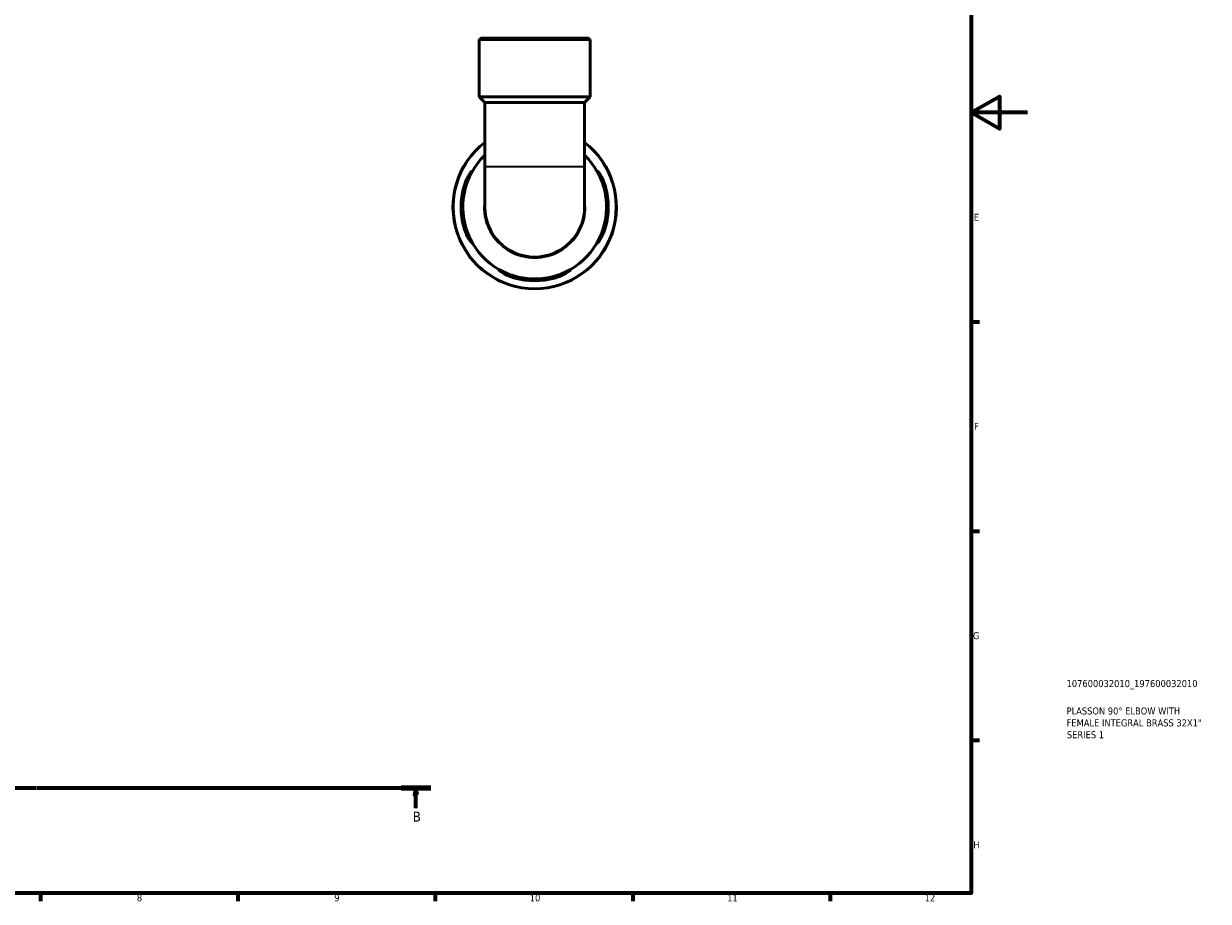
# Model space of a CAD drawing. Header units: millimetres. Extents: x 0 to 905, y 0 to 769.
# Tile 4 of 5: x 485 to 905, y 17 to 329. Entities that reach past the tile are written whole.
import ezdxf

# ---------------------------------------------------------------- set-up
doc = ezdxf.new("R2010")
doc.units = ezdxf.units.MM
doc.linetypes.add('CHAIN', pattern=[0.7087, 0.4724, -0.0591, 0.1181, -0.0591])
for name, color, linetype, lineweight in [('Border (ISO)', 7, 'Continuous', 70), ('Section Line (ISO)', 7, 'CHAIN', 70), ('Title (ISO)', 7, 'Continuous', 50), ('Visible (ISO)', 7, 'Continuous', 50), ('Visible Narrow (ISO)', 7, 'Continuous', 35)]:
    doc.layers.add(name, color=color, linetype=linetype, lineweight=lineweight)
doc.styles.add('Label Text (ISO)', font='tahoma.ttf')
doc.styles.add('Note Text (ISO)', font='tahoma.ttf')

# ---------------------------------------------------------------- blocks, each defined once
blk = doc.blocks.new('Borders Default Border')
at = {"layer": 'Border (ISO)'}
for p, q in [((821, 222.75), (823.9, 222.75)), ((821, 148.5), (823.9, 148.5)), ((821, 74.25), (823.9, 74.25)), ((490.58, 20), (490.58, 17.1)), ((560.67, 20), (560.67, 17.1)), ((630.75, 20), (630.75, 17.1)), ((700.83, 20), (700.83, 17.1)), ((770.92, 20), (770.92, 17.1))]:
    blk.add_line(p, q, dxfattribs=at)
at = {"layer": 'Border (ISO)', "flags": 128}
for points in [[(20, 20), (20, 574), (821, 574), (821, 20), (20, 20)], [(841, 297), (821, 297), (831, 302.77), (831, 291.23), (821, 297)]]:
    blk.add_lwpolyline(points, dxfattribs=at)
at = {"layer": 'Border (ISO)', "color": 232, "true_color": 0xca0064, "char_height": 2.5, "attachment_point": 7, "style": 'Note Text (ISO)'}
for s, insert in [('E', (821.94, 258.63)), ('F', (822, 184.38)), ('G', (821.61, 110.08)), ('H', (821.74, 35.88)), ('8', (524.81, 17.04)), ('9', (594.88, 17.05)), ('10', (664.29, 17.05)), ('11', (734.37, 17.1)), ('12', (804.46, 17.1))]:
    blk.add_mtext(s, dxfattribs=dict(at, insert=insert))
blk = doc.blocks.new('Title Blocks ISO')
at = {"layer": 'Title (ISO)', "color": 232, "true_color": 0xca0064, "style": 'Note Text (ISO)'}
for tag, p in [('PART_NUMBER_001', (33.84, 73.13)), ('DESCRIPTION_001', (33.84, 63.4)), ('DESCRIPTION_002', (33.84, 59.18)), ('DESCRIPTION_003', (33.96, 54.97))]:
    blk.add_attdef(tag, p, '', height=2.5, dxfattribs=at)
blk = doc.blocks.new('2dTransSection0')
at = {"layer": 'Section Line (ISO)', "linetype": 'CHAIN'}
blk.add_line((279.98, 57.4), (629.12, 57.4), dxfattribs=at)
at = {"layer": 'Section Line (ISO)', "linetype": 'Continuous', "lineweight": 140}
for p, q in [((279.98, 57.4), (290.5, 57.4)), ((618.59, 57.4), (629.12, 57.4))]:
    blk.add_line(p, q, dxfattribs=at)
at = {"layer": 'Section Line (ISO)', "linetype": 'Continuous'}
for p, q in [((285.24, 57.4), (284.74, 54.9)), ((284.74, 54.9), (285.74, 54.9)), ((285.24, 54.9), (285.24, 57.4)), ((285.74, 54.9), (285.24, 57.4)), ((285.24, 50.14), (285.24, 54.9)), ((623.86, 57.4), (623.36, 54.9)), ((623.36, 54.9), (624.36, 54.9)), ((623.86, 54.9), (623.86, 57.4)), ((624.36, 54.9), (623.86, 57.4)), ((623.86, 50.14), (623.86, 54.9))]:
    blk.add_line(p, q, dxfattribs=at)
at = {"layer": 'Section Line (ISO)', "linetype": 'Continuous', "flags": 128}
for points in [[(285.74, 54.9), (285.24, 57.4), (284.74, 54.9), (285.74, 54.9)], [(624.36, 54.9), (623.86, 57.4), (623.36, 54.9), (624.36, 54.9)]]:
    blk.add_lwpolyline(points, dxfattribs=at)
at = {"layer": 'Section Line (ISO)'}
for points in [[(285.74, 54.9), (285.24, 57.4), (284.74, 54.9), (285.74, 54.9)], [(624.36, 54.9), (623.86, 57.4), (623.36, 54.9), (624.36, 54.9)]]:
    blk.add_solid(points, dxfattribs=at)
at = {"layer": 'Section Line (ISO)', "char_height": 3.5, "attachment_point": 7, "style": 'Label Text (ISO)'}
for insert in [(284.17, 45.4), (622.79, 45.4)]:
    blk.add_mtext('B', dxfattribs=dict(at, insert=insert))

msp = doc.modelspace()

# ---------------------------------------------------------------- linework, layer by layer
at = {"layer": 'Visible (ISO)'}
for p, q in [((646.929, 323.491), (646.349, 322.911)), ((685.727, 322.911), (646.349, 322.911)), ((646.349, 302.591), (646.349, 322.911)), ((646.929, 323.491), (685.147, 323.491)), ((685.147, 323.491), (685.727, 322.911)), ((685.727, 302.591), (685.727, 322.911)), ((685.727, 302.591), (646.349, 302.591)), ((648.318, 300.622), (646.349, 302.591)), ((648.318, 300.622), (648.318, 277.873)), ((683.758, 300.622), (648.318, 300.622)), ((683.758, 300.622), (685.727, 302.591)), ((683.758, 300.622), (683.758, 277.873)), ((648.318, 277.873), (648.318, 263.491)), ((683.758, 263.491), (683.758, 277.873))]:
    msp.add_line(p, q, dxfattribs=at)
for radius, start, end in [(29, 127.66493, 52.33507), (25.52, 133.97676, 46.02324), (26.141, 164.37682, 195.62318), (25.522, 163.98814, 196.01186), (25.522, 343.98814, 16.01186), (26.141, 344.37682, 15.62318), (17.72, 180, 0), (25.522, 253.98814, 286.01186), (26.141, 254.37682, 285.62318)]:
    msp.add_arc((666.038, 263.491), radius, start, end, dxfattribs=at)
for points, knots in [([(640.863, 270.531), (640.93, 270.773), (641.003, 271.014), (641.266, 271.822), (641.476, 272.37), (641.996, 273.566), (642.315, 274.179), (642.893, 275.165), (643.153, 275.549), (643.494, 275.992), (643.6, 276.104), (643.697, 276.148), (643.696, 276.093), (643.596, 275.814), (643.484, 275.57), (643.147, 274.85), (642.907, 274.338), (642.387, 273.12), (642.107, 272.405), (641.73, 271.281), (641.614, 270.907), (641.506, 270.531)], [-1.9511507, -1.9511507, -1.9511507, -1.9511507, -1.8755454, -1.8755454, -1.6942866, -1.6942866, -1.4507698, -1.4507698, -1.2196499, -1.2196499, -1.0440134, -1.0440134, -0.8830857, -0.8830857, -0.6976371, -0.6976371, -0.4683893, -0.4683893, -0.2241882, -0.2241882, -0.1063204, -0.1063204, -0.1063204, -0.1063204]), ([(690.57, 270.531), (690.506, 270.754), (690.439, 270.976), (690.182, 271.79), (689.977, 272.365), (689.515, 273.546), (689.258, 274.132), (688.823, 275.08), (688.644, 275.453), (688.437, 275.922), (688.388, 276.055), (688.394, 276.158), (688.446, 276.129), (688.662, 275.897), (688.843, 275.661), (689.328, 274.932), (689.648, 274.393), (690.271, 273.154), (690.573, 272.461), (690.974, 271.331), (691.101, 270.933), (691.213, 270.531)], [-1.934956, -1.934956, -1.934956, -1.934956, -1.8653203, -1.8653203, -1.6771695, -1.6771695, -1.4504397, -1.4504397, -1.2398118, -1.2398118, -1.07249, -1.07249, -0.9087579, -0.9087579, -0.7084956, -0.7084956, -0.4577965, -0.4577965, -0.216738, -0.216738, -0.0909004, -0.0909004, -0.0909004, -0.0909004]), ([(641.506, 256.451), (641.57, 256.229), (641.636, 256.007), (641.894, 255.193), (642.099, 254.617), (642.561, 253.436), (642.818, 252.851), (643.252, 251.903), (643.432, 251.53), (643.639, 251.06), (643.688, 250.927), (643.682, 250.825), (643.629, 250.854), (643.414, 251.085), (643.233, 251.322), (642.748, 252.051), (642.427, 252.59), (641.805, 253.829), (641.503, 254.522), (641.102, 255.652), (640.975, 256.049), (640.863, 256.451)], [-1.934956, -1.934956, -1.934956, -1.934956, -1.8653203, -1.8653203, -1.6771695, -1.6771695, -1.4504397, -1.4504397, -1.2398118, -1.2398118, -1.07249, -1.07249, -0.9087579, -0.9087579, -0.7084956, -0.7084956, -0.4577965, -0.4577965, -0.216738, -0.216738, -0.0909004, -0.0909004, -0.0909004, -0.0909004]), ([(691.213, 256.451), (691.145, 256.209), (691.073, 255.969), (690.81, 255.161), (690.6, 254.612), (690.08, 253.417), (689.761, 252.803), (689.183, 251.817), (688.923, 251.434), (688.582, 250.991), (688.476, 250.878), (688.379, 250.835), (688.379, 250.89), (688.48, 251.169), (688.592, 251.412), (688.928, 252.133), (689.169, 252.645), (689.689, 253.863), (689.969, 254.578), (690.346, 255.702), (690.462, 256.075), (690.57, 256.451)], [-1.9511507, -1.9511507, -1.9511507, -1.9511507, -1.8755454, -1.8755454, -1.6942866, -1.6942866, -1.4507698, -1.4507698, -1.2196499, -1.2196499, -1.0440134, -1.0440134, -0.8830857, -0.8830857, -0.6976371, -0.6976371, -0.4683893, -0.4683893, -0.2241882, -0.2241882, -0.1063204, -0.1063204, -0.1063204, -0.1063204]), ([(658.998, 238.316), (658.756, 238.384), (658.516, 238.457), (657.707, 238.719), (657.159, 238.929), (655.964, 239.449), (655.35, 239.768), (654.364, 240.346), (653.981, 240.606), (653.537, 240.947), (653.425, 241.053), (653.381, 241.151), (653.436, 241.15), (653.715, 241.05), (653.959, 240.937), (654.679, 240.601), (655.192, 240.36), (656.41, 239.84), (657.125, 239.56), (658.248, 239.183), (658.622, 239.067), (658.998, 238.959)], [-1.9511507, -1.9511507, -1.9511507, -1.9511507, -1.8755454, -1.8755454, -1.6942866, -1.6942866, -1.4507698, -1.4507698, -1.2196499, -1.2196499, -1.0440134, -1.0440134, -0.8830857, -0.8830857, -0.6976371, -0.6976371, -0.4683893, -0.4683893, -0.2241882, -0.2241882, -0.1063204, -0.1063204, -0.1063204, -0.1063204]), ([(673.078, 238.959), (673.3, 239.023), (673.522, 239.09), (674.337, 239.347), (674.912, 239.552), (676.093, 240.014), (676.678, 240.271), (677.626, 240.706), (677.999, 240.885), (678.469, 241.093), (678.602, 241.142), (678.704, 241.136), (678.675, 241.083), (678.444, 240.867), (678.207, 240.686), (677.479, 240.201), (676.94, 239.881), (675.701, 239.258), (675.007, 238.956), (673.878, 238.555), (673.48, 238.429), (673.078, 238.316)], [-1.934956, -1.934956, -1.934956, -1.934956, -1.8653203, -1.8653203, -1.6771695, -1.6771695, -1.4504397, -1.4504397, -1.2398118, -1.2398118, -1.07249, -1.07249, -0.9087579, -0.9087579, -0.7084956, -0.7084956, -0.4577965, -0.4577965, -0.216738, -0.216738, -0.0909004, -0.0909004, -0.0909004, -0.0909004])]:
    msp.add_open_spline(points, degree=3, knots=knots, dxfattribs=at)
at = {"layer": 'Visible Narrow (ISO)'}
for p, q in [((648.536, 277.873), (683.54, 277.873)), ((640.895, 270.531), (641.474, 270.531)), ((690.602, 270.531), (691.181, 270.531)), ((641.474, 256.451), (640.895, 256.451)), ((691.181, 256.451), (690.602, 256.451)), ((658.998, 238.348), (658.998, 238.927)), ((673.078, 238.927), (673.078, 238.348))]:
    msp.add_line(p, q, dxfattribs=at)
for radius, start, end in [(28.833, 142.12929, 37.87071), (18.064, 178.92178, 1.07822)]:
    msp.add_arc((666.038, 263.491), radius, start, end, dxfattribs=at)

# ---------------------------------------------------------------- block references
msp.add_blockref('Borders Default Border', (0, 0))
msp.add_blockref('Title Blocks ISO', (821, 20)).add_auto_attribs({'PART_NUMBER_001': '107600032010_197600032010', 'DESCRIPTION_001': 'PLASSON 90° ELBOW WITH', 'DESCRIPTION_002': 'FEMALE INTEGRAL BRASS 32X1"', 'DESCRIPTION_003': 'SERIES 1'})
at = {"layer": 'Section Line (ISO)'}
msp.add_blockref('2dTransSection0', (0, 0), dxfattribs=at)

doc.saveas('drawing.dxf')
